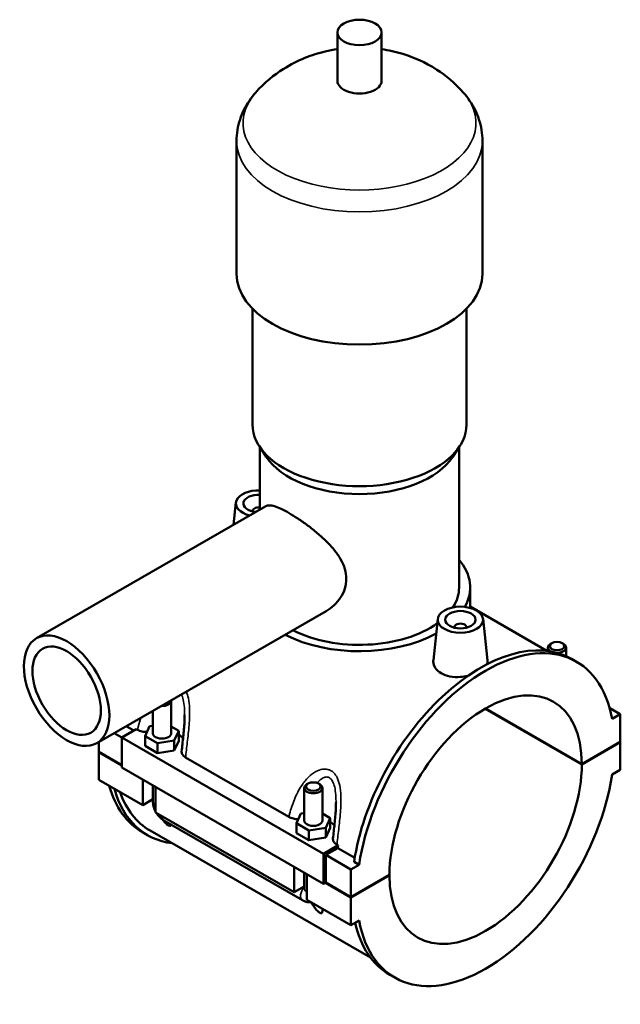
# Model space of a CAD drawing. Header units: millimetres. Extents: x 0 to 955, y -206 to 1211.
# Tile 8 of 8: x 756 to 955, y 762 to 1088. Entities that reach past the tile are written whole.
import ezdxf

# ---------------------------------------------------------------- set-up
doc = ezdxf.new("R2010")
doc.units = ezdxf.units.MM
doc.layers.add('Visible (ISO)', color=7, linetype='Continuous', lineweight=50)
doc.layers.add('Visible Narrow (ISO)', color=7, linetype='Continuous', lineweight=35)

msp = doc.modelspace()

# ---------------------------------------------------------------- linework, layer by layer
at = {"layer": 'Visible (ISO)'}
for p, q in [((861.491, 1067.582), (861.491, 1083.54)), ((876.131, 1067.582), (876.131, 1083.54)), ((828.145, 1003.747), (828.145, 1047.633)), ((909.478, 1003.747), (909.478, 1047.633)), ((833.431, 953.877), (833.431, 992.201)), ((904.191, 953.877), (904.191, 992.201)), ((837.982, 943.207), (835.698, 946.702)), ((835.871, 925.776), (835.871, 946.437)), ((899.641, 943.207), (901.925, 946.702)), ((901.751, 900.017), (901.751, 946.437)), ((827.95, 928.071), (827.167, 920.763)), ((761.957, 883.212), (837.785, 926.878)), ((833.436, 925.352), (833.436, 925.166)), ((905.411, 893.265), (905.411, 900.017)), ((781.918, 848.548), (857.747, 892.215)), ((905.411, 893.699), (930.823, 879.065)), ((894.701, 889.631), (893.234, 875.947)), ((909.673, 889.631), (911.147, 875.877)), ((900.187, 886.726), (900.187, 886.913)), ((904.187, 886.726), (904.187, 886.913)), ((931.148, 880.141), (931.148, 879.024)), ((932.445, 881.605), (932.019, 881.358)), ((935.852, 881.605), (936.278, 881.358)), ((937.148, 880.141), (937.148, 877.333)), ((940.6, 875.46), (938.931, 876.421)), ((806.475, 862.55), (806.475, 851.759)), ((942.351, 841.527), (910.372, 859.942)), ((910.443, 859.983), (942.351, 841.609)), ((951.57, 860.115), (955.079, 858.095)), ((800.475, 859.234), (800.475, 851.759)), ((955.079, 858.095), (952.388, 856.546)), ((955.079, 848.939), (955.079, 858.095)), ((794.987, 853.211), (790.181, 850.443)), ((794.133, 852.718), (791.646, 854.15)), ((794.987, 853.211), (795.382, 852.983)), ((797.898, 850.898), (799.392, 854.11)), ((799.392, 854.11), (800.475, 854.277)), ((806.475, 854.103), (809.052, 852.619)), ((787.692, 851.873), (790.181, 850.44)), ((790.181, 850.443), (790.181, 840.469)), ((790.181, 850.443), (856.932, 812.004)), ((797.898, 847.628), (797.898, 850.898)), ((801.981, 848.547), (797.898, 850.898)), ((809.052, 852.619), (807.557, 849.408)), ((809.052, 849.349), (809.052, 852.619)), ((782.544, 845.681), (782.544, 848.909)), ((797.898, 847.628), (801.981, 845.277)), ((807.557, 849.408), (801.981, 848.547)), ((801.981, 845.277), (801.981, 848.547)), ((807.557, 846.137), (807.557, 849.408)), ((807.557, 846.137), (809.052, 849.349)), ((942.351, 841.609), (955.079, 848.939)), ((955.079, 848.857), (942.351, 841.527)), ((955.008, 848.898), (955.079, 848.857)), ((955.079, 839.7), (955.079, 848.857)), ((782.544, 845.681), (790.181, 841.283)), ((782.544, 845.599), (782.615, 845.64)), ((782.544, 836.443), (782.544, 845.599)), ((790.181, 841.202), (782.544, 845.599)), ((801.981, 845.277), (807.557, 846.137)), ((811.281, 843.828), (845.445, 824.154)), ((790.181, 840.469), (856.932, 802.03)), ((952.388, 838.151), (955.079, 839.7)), ((782.544, 836.443), (797.111, 828.054)), ((797.111, 828.054), (797.111, 836.478)), ((800.475, 834.541), (800.475, 829.276)), ((801.353, 834.035), (801.353, 825.611)), ((850.538, 822.929), (850.538, 833.721)), ((851.834, 835.185), (851.408, 834.938)), ((855.242, 835.185), (855.667, 834.938)), ((856.538, 822.929), (856.538, 833.721)), ((800.475, 829.992), (797.111, 828.054)), ((801.353, 825.611), (847.174, 799.225)), ((847.961, 822.069), (849.455, 825.28)), ((849.455, 825.28), (850.538, 825.447)), ((856.538, 825.274), (859.115, 823.79)), ((859.115, 823.79), (857.62, 820.578)), ((859.115, 820.519), (859.115, 823.79)), ((804.099, 823.002), (849.92, 796.616)), ((847.961, 818.798), (847.961, 822.069)), ((852.044, 819.718), (847.961, 822.069)), ((857.62, 820.578), (852.044, 819.718)), ((857.62, 817.308), (857.62, 820.578)), ((857.62, 817.308), (859.115, 820.519)), ((798.692, 818.116), (797.023, 819.077)), ((799.568, 819.637), (872.436, 777.675)), ((847.961, 818.798), (852.044, 816.448)), ((852.044, 816.448), (852.044, 819.718)), ((852.044, 816.448), (857.62, 817.308)), ((856.932, 812.004), (861.738, 814.771)), ((861.344, 814.999), (861.738, 814.771)), ((856.932, 802.03), (856.932, 812.004)), ((861.593, 813.87), (857.639, 811.593)), ((857.639, 811.593), (865.983, 806.788)), ((857.639, 811.593), (857.639, 802.437)), ((867.217, 810.632), (861.593, 813.87)), ((847.174, 799.225), (847.174, 807.649)), ((868.673, 808.338), (865.983, 806.788)), ((868.673, 808.338), (867.004, 809.299)), ((850.538, 800.447), (850.538, 805.712)), ((851.417, 805.206), (851.417, 796.782)), ((865.983, 806.788), (865.983, 797.632)), ((865.983, 797.632), (878.711, 804.961)), ((878.711, 804.88), (865.983, 797.55)), ((878.64, 804.921), (878.711, 804.88)), ((850.538, 801.162), (847.174, 799.225)), ((857.639, 802.437), (856.932, 802.03)), ((865.983, 797.55), (857.568, 802.396)), ((857.639, 802.437), (865.983, 797.632)), ((851.417, 796.782), (865.983, 788.394)), ((865.983, 797.55), (865.983, 788.394)), ((865.983, 788.394), (868.673, 789.943)), ((880.462, 771.028), (878.793, 771.989))]:
    msp.add_line(p, q, dxfattribs=at)
for centre, major_axis, ratio in [((868.811, 1083.54), (7.32, 0), 0.5758617), ((902.187, 889.365), (7.5, 0), 0.5758617), ((902.187, 889.365), (5, 0), 0.5758617), ((771.938, 865.88), (9.981, -17.332), 0.5780931), ((771.938, 865.88), (7.985, -13.865), 0.5780931), ((934.148, 880.632), (2.4, 0), 0.5758617), ((853.538, 834.211), (2.4, 0), 0.5758617)]:
    msp.add_ellipse(centre, major_axis=major_axis, ratio=ratio, dxfattribs=at)
for centre, major_axis, ratio, start_param, end_param in [((868.811, 1067.582), (-7.32, 0), 0.5758617, 0, 3.1415927), ((868.811, 1003.747), (-40.667, 0), 0.5758617, 0, 3.1415926), ((868.811, 953.877), (-35.38, 0), 0.5758617, 0, 3.1415927), ((868.811, 949.887), (-32.94, 0), 0.5758617, 0.3599086, 2.7816841), ((835.436, 927.805), (-7.5, 0), 0.5758617, 4.6542976, 7.4510217), ((835.436, 927.805), (-5, 0), 0.5758617, 4.6251905, 7.6626983), ((835.436, 925.352), (-2, 0), 0.5758617, 4.4929111, 6.4518745), ((868.811, 900.017), (36.6, 0), 0.5758617, 5.9737411, 6.7342121), ((868.811, 900.017), (32.94, 0), 0.5758617, 5.9292044, 6.2831853), ((868.811, 900.017), (32.94, 0), 0.5758617, 3.9803408, 5.6090181), ((902.187, 886.913), (-2, 0), 0.5758617, 2.9729035, 6.4518745), ((868.811, 900.017), (36.6, 0), 0.5758617, 3.9750015, 5.4784443), ((908.862, 824.205), (30.069, 52.216), 0.5780931, 0, 2.1664522), ((910.531, 823.244), (30.069, 52.216), 0.5780931, 5.6836621, 8.4496375), ((934.148, 880.141), (-3, 0), 0.5758617, 5.5016397, 7.105226), ((934.148, 880.141), (3, 0), 0.5758617, 4.7137454, 7.0647309), ((910.531, 823.244), (22.456, 38.996), 0.5780931, 5.4969645, 8.636335), ((803.475, 862.55), (3, 0), 0.5758617, 4.6348485, 6.3607258), ((803.475, 851.759), (-3, 0), 0.5758617, 0, 3.1415927), ((803.475, 848.488), (7.5, 0), 0.5758617, 0.3839138, 0.7324026), ((910.531, 823.244), (-22.456, -38.996), 0.5780931, 5.4969645, 8.636335), ((910.531, 823.244), (-30.069, -52.216), 0.5780931, 5.6836621, 8.4496375), ((827.092, 871.293), (-30.069, -52.216), 0.5780931, 5.767927, 6.2831853), ((828.761, 870.332), (-30.069, -52.216), 0.5780931, 5.767927, 6.5251304), ((853.538, 833.721), (3, 0), 0.5758617, 2.360047, 7.0647309), ((828.761, 870.332), (-29.193, -50.695), 0.5780931, 5.8236765, 6.2831853), ((853.538, 822.929), (-3, 0), 0.5758617, 0, 3.1415927), ((853.538, 819.659), (7.5, 0), 0.5758617, 0.3839138, 0.7324026), ((902.187, 828.049), (-29.193, -50.695), 0.5780931, 5.2848904, 5.3023402), ((908.862, 824.205), (-30.069, -52.216), 0.5780931, 5.7235377, 6.2831853)]:
    msp.add_ellipse(centre, major_axis=major_axis, ratio=ratio, start_param=start_param, end_param=end_param, dxfattribs=at)
for points, knots in [([(861.491, 1078.013), (860.16, 1077.814), (858.816, 1077.557), (853.077, 1076.194), (848.487, 1074.538), (840.574, 1069.528), (837.432, 1067.052), (834.421, 1063.616)], [7.32269345, 7.32269345, 7.32269345, 7.32269345, 7.45993851, 7.45993851, 7.90124478, 7.90124478, 8.17184916, 8.17184916, 8.17184916, 8.17184916]), ([(903.202, 1063.616), (900.298, 1066.929), (897.271, 1069.35), (890.453, 1073.751), (886.73, 1075.319), (880.769, 1077.156), (878.433, 1077.669), (876.131, 1078.013)], [5.96531778, 5.96531778, 5.96531778, 5.96531778, 6.22626042, 6.22626042, 6.57732596, 6.57732596, 6.81447349, 6.81447349, 6.81447349, 6.81447349]), ([(834.421, 1063.616), (833.696, 1062.79), (833.011, 1061.913), (831.742, 1060.05), (831.158, 1059.065), (830.12, 1056.992), (829.667, 1055.904), (828.924, 1053.643), (828.635, 1052.47), (828.245, 1050.076), (828.145, 1048.855), (828.145, 1047.633)], [1.88866385, 1.88866385, 1.88866385, 1.88866385, 1.98216998, 1.98216998, 2.07567611, 2.07567611, 2.16918223, 2.16918223, 2.26268836, 2.26268836, 2.35619449, 2.35619449, 2.35619449, 2.35619449]), ([(909.478, 1047.633), (909.478, 1048.855), (909.378, 1050.076), (908.988, 1052.47), (908.699, 1053.643), (907.956, 1055.904), (907.503, 1056.992), (906.465, 1059.065), (905.881, 1060.05), (904.612, 1061.913), (903.927, 1062.79), (903.202, 1063.616)], [5.49778714, 5.49778714, 5.49778714, 5.49778714, 5.59129327, 5.59129327, 5.6847994, 5.6847994, 5.77830553, 5.77830553, 5.87181166, 5.87181166, 5.96531778, 5.96531778, 5.96531778, 5.96531778]), ([(837.785, 926.878), (838.105, 927.062), (838.499, 927.16), (839.462, 927.158), (840.035, 927.058), (841.351, 926.66), (842.096, 926.362), (843.723, 925.597), (844.606, 925.13), (846.433, 924.077), (847.425, 923.465), (849.497, 922.1), (850.576, 921.347), (852.732, 919.745), (853.812, 918.895), (855.882, 917.147), (856.872, 916.248), (858.685, 914.456), (859.575, 913.496), (861.201, 911.492), (861.937, 910.448), (863.156, 908.312), (863.639, 907.217), (864.284, 905.025), (864.446, 903.928), (864.446, 901.8), (864.284, 900.726), (863.639, 898.645), (863.156, 897.638), (861.937, 895.774), (861.201, 894.915), (859.575, 893.407), (858.685, 892.758), (857.766, 892.226), (857.756, 892.22), (857.747, 892.215)], [1.565297, 1.565297, 1.565297, 1.565297, 1.9488533, 1.9488533, 2.3364879, 2.3364879, 2.7241226, 2.7241226, 3.1117572, 3.1117572, 3.4993919, 3.4993919, 3.8870265, 3.8870265, 4.2746611, 4.2746611, 4.6622958, 4.6622958, 5.0526004, 5.0526004, 5.4429051, 5.4429051, 5.8332098, 5.8332098, 6.2235144, 6.2235144, 6.6138191, 6.6138191, 7.0041237, 7.0041237, 7.3944284, 7.3944284, 7.7847331, 7.7847331, 7.7888114, 7.7888114, 7.7888114, 7.7888114]), ([(904.616, 870.777), (903.805, 870.598), (902.971, 870.478), (901.049, 870.35), (899.846, 870.399), (897.631, 870.813), (896.619, 871.179), (895.82, 871.639), (895.021, 872.099), (894.332, 872.712), (893.425, 874.097), (893.207, 874.866), (893.214, 875.705), (893.221, 875.826), (893.235, 875.947)], [4.500545, 4.500545, 4.500545, 4.500545, 4.7401762, 4.7401762, 5.0790692, 5.0790692, 5.4179622, 5.4179622, 5.4179622, 5.7568553, 5.7568553, 6.0957483, 6.0957483, 6.1518506, 6.1518506, 6.1518506, 6.1518506]), ([(911.147, 875.877), (911.157, 875.784), (911.162, 875.691), (911.157, 875.276), (911.083, 874.94), (910.936, 874.604)], [3.3329912, 3.3329912, 3.3329912, 3.3329912, 3.38676715, 3.38676715, 3.57698911, 3.57698911, 3.57698911, 3.57698911]), ([(810.975, 857.86), (810.975, 857.103), (810.948, 856.322), (810.861, 854.739), (810.8, 853.937), (810.658, 852.325), (810.577, 851.514), (810.407, 849.891), (810.318, 849.078), (810.141, 847.457), (810.054, 846.649), (809.97, 845.843)], [4.1543344, 4.1543344, 4.1543344, 4.1543344, 4.4129001, 4.4129001, 4.6714657, 4.6714657, 4.9300314, 4.9300314, 5.188597, 5.188597, 5.4471627, 5.4471627, 5.4471627, 5.4471627]), ([(795.382, 852.983), (795.595, 852.861), (795.829, 852.751), (796.333, 852.56), (796.601, 852.479), (797.402, 852.294), (797.955, 852.23), (798.515, 852.225)], [-0.55285367, -0.55285367, -0.55285367, -0.55285367, -0.46234623, -0.46234623, -0.37174074, -0.37174074, -0.20347235, -0.20347235, -0.20347235, -0.20347235]), ([(809.97, 845.843), (809.963, 845.775), (809.961, 845.706), (809.972, 845.297), (810.094, 844.961), (810.549, 844.341), (810.873, 844.063), (811.281, 843.828)], [-0.3859852, -0.3859852, -0.3859852, -0.3859852, -0.35019994, -0.35019994, -0.1730836, -0.1730836, 0, 0, 0, 0]), ([(800.475, 829.276), (800.475, 828.748), (800.545, 828.241), (800.781, 827.265), (800.948, 826.795), (801.218, 826.209), (801.284, 826.076), (801.353, 825.945)], [1.57079633, 1.57079633, 1.57079633, 1.57079633, 1.88495559, 1.88495559, 2.19911486, 2.19911486, 2.29311877, 2.29311877, 2.29311877, 2.29311877]), ([(861.038, 829.031), (861.038, 828.273), (861.012, 827.493), (860.924, 825.91), (860.863, 825.108), (860.721, 823.495), (860.64, 822.684), (860.47, 821.061), (860.381, 820.249), (860.204, 818.628), (860.117, 817.819), (860.033, 817.014)], [4.1543344, 4.1543344, 4.1543344, 4.1543344, 4.4129001, 4.4129001, 4.6714657, 4.6714657, 4.9300314, 4.9300314, 5.188597, 5.188597, 5.4471627, 5.4471627, 5.4471627, 5.4471627]), ([(801.641, 825.446), (801.723, 825.314), (801.809, 825.185), (802.185, 824.652), (802.509, 824.272), (803.237, 823.58), (803.641, 823.266), (804.099, 823.002)], [2.41490107, 2.41490107, 2.41490107, 2.41490107, 2.51327412, 2.51327412, 2.82743339, 2.82743339, 3.14159265, 3.14159265, 3.14159265, 3.14159265]), ([(845.445, 824.154), (845.658, 824.031), (845.893, 823.921), (846.396, 823.73), (846.664, 823.65), (847.465, 823.465), (848.019, 823.401), (848.578, 823.395)], [-0.55285367, -0.55285367, -0.55285367, -0.55285367, -0.46234623, -0.46234623, -0.37174074, -0.37174074, -0.20347235, -0.20347235, -0.20347235, -0.20347235]), ([(806.461, 821.642), (806.438, 821.452), (806.384, 821.299), (806.213, 821.166), (806.13, 821.136), (805.96, 821.151), (805.896, 821.165), (805.755, 821.217), (805.678, 821.253), (805.515, 821.347), (805.428, 821.405), (805.25, 821.537), (805.159, 821.612), (804.888, 821.851), (804.712, 822.031), (804.263, 822.524), (803.996, 822.868), (803.753, 823.217)], [1.90756879, 1.90756879, 1.90756879, 1.90756879, 2.0389601, 2.0389601, 2.10816441, 2.10816441, 2.14276656, 2.14276656, 2.17736871, 2.17736871, 2.21197086, 2.21197086, 2.24657301, 2.24657301, 2.31577731, 2.31577731, 2.45063191, 2.45063191, 2.45063191, 2.45063191]), ([(860.033, 817.014), (860.026, 816.945), (860.024, 816.876), (860.036, 816.467), (860.157, 816.131), (860.612, 815.512), (860.936, 815.234), (861.344, 814.999)], [-0.3859852, -0.3859852, -0.3859852, -0.3859852, -0.35019994, -0.35019994, -0.1730836, -0.1730836, 0, 0, 0, 0]), ([(849.92, 796.616), (850.378, 796.352), (850.893, 796.135), (851.906, 795.932), (852.368, 795.9), (852.85, 795.956)], [3.14159265, 3.14159265, 3.14159265, 3.14159265, 3.45575192, 3.45575192, 3.68065751, 3.68065751, 3.68065751, 3.68065751]), ([(856.468, 793.873), (856.51, 793.589), (856.539, 793.307), (856.536, 792.758), (856.493, 792.505), (856.276, 792.337), (856.193, 792.307), (856.023, 792.321), (855.959, 792.336), (855.818, 792.387), (855.741, 792.424), (855.578, 792.518), (855.491, 792.576), (855.313, 792.708), (855.222, 792.783), (854.951, 793.022), (854.775, 793.202), (854.217, 793.816), (853.865, 794.296), (853.304, 795.17), (853.082, 795.563), (852.893, 795.932)], [1.7033558, 1.7033558, 1.7033558, 1.7033558, 1.85408424, 1.85408424, 2.0389601, 2.0389601, 2.10816441, 2.10816441, 2.14276656, 2.14276656, 2.17736871, 2.17736871, 2.21197086, 2.21197086, 2.24657301, 2.24657301, 2.31577731, 2.31577731, 2.50065317, 2.50065317, 2.65138162, 2.65138162, 2.65138162, 2.65138162])]:
    msp.add_open_spline(points, degree=3, knots=knots, dxfattribs=at)
at = {"layer": 'Visible Narrow (ISO)'}
for centre, major_axis, ratio, start_param, end_param in [((868.811, 1053.618), (-38.525, 0), 0.5758617, 5.8156547, 9.8923086), ((868.811, 1047.633), (-40.667, 0), 0.5758617, 0, 3.1415926), ((803.475, 829.276), (-3, 0), 0.5758617, 0, 0.7853982), ((805.596, 825.602), (-1.497, -2.6), 0.5780931, 5.4920009, 6.2831853), ((851.417, 799.216), (-1.497, -2.6), 0.5780931, 4.3521357, 6.2831853), ((853.538, 800.447), (-3, 0), 0.5758617, 0, 0.7853982)]:
    msp.add_ellipse(centre, major_axis=major_axis, ratio=ratio, start_param=start_param, end_param=end_param, dxfattribs=at)
for points, knots in [([(809.9, 864.662), (809.961, 864.548), (810.018, 864.428), (810.323, 863.729), (810.508, 863.058), (810.803, 861.48), (810.891, 860.553), (810.964, 859.029), (810.975, 858.447), (810.975, 857.861)], [3.28338733, 3.28338733, 3.28338733, 3.28338733, 3.34302569, 3.34302569, 3.62061868, 3.62061868, 3.9536945, 3.9536945, 4.15433442, 4.15433442, 4.15433442, 4.15433442]), ([(811.281, 843.828), (811.319, 844.188), (811.358, 844.549), (811.591, 846.651), (811.808, 848.43), (812.223, 852.113), (812.424, 854.022), (812.617, 857.289), (812.654, 858.638), (812.557, 861.147), (812.442, 862.311), (812.045, 864.184), (811.823, 864.924), (811.526, 865.598)], [-5.50504, -5.50504, -5.50504, -5.50504, -5.3957634, -5.3957634, -4.8717749, -4.8717749, -4.330232, -4.330232, -3.9536945, -3.9536945, -3.6206187, -3.6206187, -3.3873681, -3.3873681, -3.3873681, -3.3873681]), ([(796.524, 856.96), (796.184, 855.979), (795.888, 854.987), (795.543, 853.656), (795.46, 853.32), (795.382, 852.983)], [-0.89695151, -0.89695151, -0.89695151, -0.89695151, -0.57336658, -0.57336658, -0.46408996, -0.46408996, -0.46408996, -0.46408996]), ([(861.344, 814.999), (861.382, 815.358), (861.421, 815.719), (861.655, 817.822), (861.871, 819.6), (862.287, 823.284), (862.487, 825.192), (862.68, 828.459), (862.717, 829.809), (862.62, 832.317), (862.505, 833.482), (862.077, 835.501), (861.799, 836.375), (861.104, 837.758), (860.725, 838.303), (860.001, 839.019), (859.697, 839.253), (859.372, 839.44), (859.047, 839.628), (858.701, 839.767), (857.771, 840.004), (857.168, 840.024), (855.809, 839.825), (855.055, 839.545), (853.481, 838.679), (852.676, 838.044), (851.106, 836.495), (850.358, 835.555), (848.731, 833.114), (847.935, 831.548), (846.629, 828.377), (846.11, 826.773), (845.606, 824.827), (845.523, 824.49), (845.445, 824.154)], [-5.50504, -5.50504, -5.50504, -5.50504, -5.3957642, -5.3957642, -4.8717762, -4.8717762, -4.3302318, -4.3302318, -3.9536942, -3.9536942, -3.6206187, -3.6206187, -3.3430257, -3.3430257, -3.1224345, -3.1224345, -2.984565, -2.984565, -2.984565, -2.8466955, -2.8466955, -2.6261043, -2.6261043, -2.3485113, -2.3485113, -2.0154357, -2.0154357, -1.6388981, -1.6388981, -1.0973537, -1.0973537, -0.5733657, -0.5733657, -0.46409, -0.46409, -0.46409, -0.46409]), ([(854.831, 835.376), (855.122, 835.746), (855.428, 836.08), (856.182, 836.756), (856.642, 837.055), (857.475, 837.349), (857.847, 837.393), (858.423, 837.296), (858.638, 837.218), (858.841, 837.101), (859.044, 836.985), (859.236, 836.828), (859.693, 836.33), (859.935, 835.933), (860.386, 834.899), (860.571, 834.228), (860.866, 832.65), (860.955, 831.723), (861.027, 830.2), (861.038, 829.618), (861.038, 829.031)], [2.1447255, 2.1447255, 2.1447255, 2.1447255, 2.3485113, 2.3485113, 2.6261043, 2.6261043, 2.8466955, 2.8466955, 2.984565, 2.984565, 2.984565, 3.1224345, 3.1224345, 3.3430257, 3.3430257, 3.6206187, 3.6206187, 3.9536942, 3.9536942, 4.1543344, 4.1543344, 4.1543344, 4.1543344])]:
    msp.add_open_spline(points, degree=3, knots=knots, dxfattribs=at)

doc.saveas('drawing.dxf')
